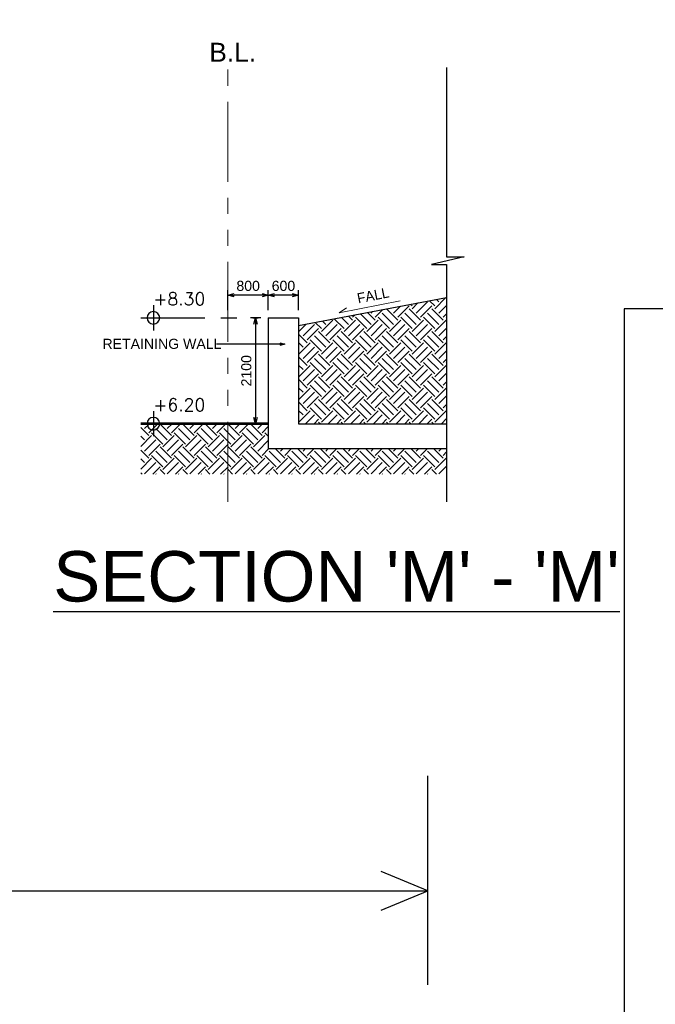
# Model space of a CAD drawing. Header units: millimetres. Extents: x 113048 to 489828, y -130780 to 23393.
# Tile 52 of 98: x 229194 to 241797, y -111577 to -92047. Entities that reach past the tile are written whole.
import ezdxf

# ---------------------------------------------------------------- set-up
doc = ezdxf.new("R2010")
doc.units = ezdxf.units.MM
doc.header["$LTSCALE"] = 100
for name, pattern in [('Center', [40, 10, -5, 20, -5]), ('DASHDOT', [1, 0.5, -0.25, 0, -0.25]), ('Grid Line', [22.225, 12.7, -3.175, 3.175, -3.175]), ('PHANTOM', [63.5, 31.75, -6.35, 6.35, -6.35, 6.35, -6.35])]:
    doc.linetypes.add(name, pattern=pattern)
for name, color, linetype, lineweight in [('A-ANNO-NPLT', 5, 'Center', 9), ('A-WALL', 2, 'Continuous', 9), ('A040_1', 7, 'Continuous', 20)]:
    doc.layers.add(name, color=color, linetype=linetype, lineweight=lineweight)
for name, color, linetype in [('A-WPL', 5, 'Continuous'), ('DLN020__', 6, 'DASHDOT'), ('DLN030_1', 1, 'Continuous'), ('DLN040__', 7, 'Continuous'), ('DLN280__', 3, 'Continuous'), ('LEVEL', 7, 'Continuous')]:
    doc.layers.add(name, color=color, linetype=linetype)
doc.styles.add('romans', font='romans.shx')
doc.styles.add('Swis721tBT', font='swissl.ttf')
doc.styles.add('SWISS MD BT', font='swiss.ttf')
doc.styles.add('VS', font='VS.shx')
doc.dimstyles.new('INTDIM', dxfattribs={"dimtxt": 200, "dimasz": 125, "dimexe": 100, "dimexo": 150, "dimgap": 80, "dimtad": 1, "dimdec": 0, "dimzin": 9, "dimdsep": 46, "dimtxsty": 'Swis721tBT', "dimblk": 'OPEN30', "dimcen": -125, "dimclrd": 256, "dimclre": 256, "dimclrt": 2, "dimaunit": 1, "dimadec": 1, "dimazin": 0, "dimtfac": 0.444444, "dimtdec": 0, "dimtix": 1, "dimtmove": 2, "dimatfit": 3, "dimldrblk": 'OPEN30', "dimfxl": 0, "dimtolj": 1, "dimlwd": -1, "dimlwe": -1, "dimarcsym": 0})

# ---------------------------------------------------------------- blocks, each defined once
blk = doc.blocks.new('_Open30')
at = {"color": 0, "linetype": 'ByBlock', "lineweight": -2}
for p, q in [((-1, 0.27), (0, 0)), ((0, 0), (-1, -0.27)), ((0, 0), (-1, 0))]:
    blk.add_line(p, q, dxfattribs=at)
blk = doc.blocks.new('*D96')
at = {"layer": 'Defpoints', "color": 0}
for p in [(233324, -97511), (233324, -97961, 0), (234124, -97961, 0)]:
    blk.add_point(p, dxfattribs=at)
at = {"layer": 'DLN030_1'}
for p, q in [((233324, -97811), (233324, -97411)), ((234124, -97811), (234124, -97411)), ((233999, -97511), (233449, -97511))]:
    blk.add_line(p, q, dxfattribs=at)
at = {"layer": 'DLN030_1', "xscale": 125, "yscale": 125, "zscale": 125}
for p, rotation in [((233324, -97511), 179.9999961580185), ((234124, -97511), 359.9999961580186)]:
    blk.add_blockref('_Open30', p, dxfattribs=dict(at, rotation=rotation))
at = {"layer": 'DLN030_1', "color": 2, "insert": (233724, -97328), "char_height": 200, "attachment_point": 5, "rotation": 360, "style": 'Swis721tBT'}
blk.add_mtext('\\A1;800', dxfattribs=at)
blk = doc.blocks.new('*D97')
at = {"layer": 'Defpoints', "color": 0}
for p in [(234124, -97961, 0), (233871, -100061), (234124, -100061, 0)]:
    blk.add_point(p, dxfattribs=at)
at = {"layer": 'DLN030_1'}
for p, q in [((233974, -97961), (233771, -97961)), ((233871, -98086), (233871, -99936)), ((233974, -100061), (233771, -100061))]:
    blk.add_line(p, q, dxfattribs=at)
at = {"layer": 'DLN030_1', "xscale": 125, "yscale": 125, "zscale": 125}
for p, rotation in [((233871, -97961), 90), ((233871, -100061), 270)]:
    blk.add_blockref('_Open30', p, dxfattribs=dict(at, rotation=rotation))
at = {"layer": 'DLN030_1', "color": 2, "insert": (233688, -99011), "char_height": 200, "attachment_point": 5, "rotation": 90, "style": 'Swis721tBT'}
blk.add_mtext('\\A1;2100', dxfattribs=at)
blk = doc.blocks.new('*D98')
at = {"layer": 'Defpoints', "color": 0}
for p in [(234124, -97511), (234124, -97961), (234724, -97961, 0)]:
    blk.add_point(p, dxfattribs=at)
at = {"layer": 'DLN030_1'}
for p, q in [((234124, -97811), (234124, -97411)), ((234724, -97811), (234724, -97411)), ((234599, -97511), (234249, -97511))]:
    blk.add_line(p, q, dxfattribs=at)
at = {"layer": 'DLN030_1', "xscale": 125, "yscale": 125, "zscale": 125}
for p, rotation in [((234124, -97511), 180.0000008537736), ((234724, -97511), 8.53773646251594e-07)]:
    blk.add_blockref('_Open30', p, dxfattribs=dict(at, rotation=rotation))
at = {"layer": 'DLN030_1', "color": 2, "insert": (234424, -97328), "char_height": 200, "attachment_point": 5, "rotation": 0, "style": 'Swis721tBT'}
blk.add_mtext('\\A1;600', dxfattribs=at)
blk = doc.blocks.new('ELEX')
at = {"layer": 'LEVEL'}
for p, q in [((0, 0.5), (0, -0.5)), ((0.5, 0), (-0.5, 0))]:
    blk.add_line(p, q, dxfattribs=at)
blk.add_circle((0, 0), 0.25, dxfattribs=at)
at = {"layer": 'LEVEL', "style": 'romans'}
blk.add_attdef('ELEX', (0.257, 0.354), '', height=0.5, dxfattribs=at)

msp = doc.modelspace()

# ---------------------------------------------------------------- hatches: boundary and pattern name
at = {"layer": 'A-WALL'}
h = msp.add_hatch(dxfattribs=at)
h.set_pattern_fill('EARTH', color=8, scale=50, angle=3.6498)
h.set_pattern_definition([(45, (-28224.8, -96603.55), (3e-14, 449.0128), [317.5, -317.5]), (45, (-28308.98, -96519.36), (3e-14, 449.0128), [317.5, -317.5]), (45, (-28393.17, -96435.17), (3e-14, 449.0128), [317.5, -317.5]), (135, (-28393.17, -96379.04), (-449.0128, 3e-14), [317.5, -317.5]), (135, (-28308.98, -96294.85), (-449.0128, 3e-14), [317.5, -317.5]), (135, (-28224.8, -96210.66), (-449.0128, 3e-14), [317.5, -317.5])])
h.paths.add_polyline_path([(234723.9, -98115.3), (234723.9, -100060.8), (237658.8, -100060.8), (237658.8, -97557.8)])
h = msp.add_hatch(dxfattribs=at)
h.set_pattern_fill('EARTH', color=8, scale=50, angle=3.6498)
h.set_pattern_definition([(45, (-28224.8, -94403.55), (3e-14, 449.0128), [317.5, -317.5]), (45, (-28308.98, -94319.36), (3e-14, 449.0128), [317.5, -317.5]), (45, (-28393.17, -94235.17), (3e-14, 449.0128), [317.5, -317.5]), (135, (-28393.17, -94179.04), (-449.0128, 3e-14), [317.5, -317.5]), (135, (-28308.98, -94094.85), (-449.0128, 3e-14), [317.5, -317.5]), (135, (-28224.8, -94010.66), (-449.0128, 3e-14), [317.5, -317.5])])
h.paths.add_polyline_path([(237658.8, -100560.8), (234123.9, -100560.8), (234123.9, -100060.8), (231595, -100060.8), (231595, -101060.8), (237658.8, -101060.8)])

# ---------------------------------------------------------------- linework, layer by layer
at = {"elevation": 1.4}
msp.add_lwpolyline([(258181, -14804.9), (258181, -97779.7), (241181, -97779.7), (241181, -130779.7), (113047.6, -130779.7), (113047.6, -14804.9)], close=True, dxfattribs=at)
at = {"layer": 'A-ANNO-NPLT', "color": 3, "linetype": 'PHANTOM', "ltscale": 0.5}
msp.add_line((233323.9, -101610.8, 0), (233323.9, -92995.5, 0), dxfattribs=at)
at = {"layer": 'A-WPL', "elevation": 0}
msp.add_lwpolyline([(234723.9, -98115.3), (237658.8, -97557.8)], dxfattribs=at)
at = {"layer": 'A040_1', "color": 7, "elevation": 0}
msp.add_lwpolyline([(235673, -97762.5), (235528.6, -97860.1), (236734.8, -97621.1)], dxfattribs=at)
at = {"layer": 'DLN020__', "linetype": 'Grid Line'}
msp.add_line((231595, -97960.5, 0), (233923.9, -97960.5, 0), dxfattribs=at)
at = {"layer": 'DLN040__', "color": 5}
for p, q in [((237286.5, -111189.5), (237286.5, -107047)), ((121862.4, -109324.1), (237286.5, -109324.1))]:
    msp.add_line(p, q, dxfattribs=at)
msp.add_lwpolyline([(236362.6, -109706.7), (237286.5, -109324.1), (236362.6, -108941.4)], dxfattribs=at)
at = {"layer": 'DLN280__'}
for p, q in [((234123.9, -97960.5, 0), (234123.9, -100560.8, 0)), ((234123.9, -97960.8, 0), (234723.9, -97960.8, 0)), ((234723.9, -97960.5, 0), (234723.9, -98310.8, 0)), ((234723.9, -97960.8, 0), (234723.9, -100060.8, 0)), ((237658.8, -100560.8, 0), (234123.9, -100560.8, 0))]:
    msp.add_line(p, q, dxfattribs=at)
at = {"layer": 'DLN280__', "color": 5, "const_width": 50, "elevation": 0}
msp.add_lwpolyline([(234123.9, -100060.8), (231595, -100060.8)], dxfattribs=at)
at = {"layer": 'DLN280__', "elevation": 0}
msp.add_lwpolyline([(234723.9, -100060.8), (237658.8, -100060.8)], dxfattribs=at)
at = {"layer": 'LEVEL', "color": 1}
for p, q in [((237658.8, -92995.5, 0), (237658.8, -96751, 0)), ((237658.8, -96901, 0), (237658.8, -101610.8, -6509))]:
    msp.add_line(p, q, dxfattribs=at)
at = {"layer": 'LEVEL', "color": 3}
for p, q in [((238006.6, -96751, 0), (237356.6, -96901, 0)), ((237658.8, -96751, 0), (238006.6, -96751, 0)), ((237356.6, -96901, 0), (237658.8, -96901, 0))]:
    msp.add_line(p, q, dxfattribs=at)

# ---------------------------------------------------------------- block references
at = {"layer": 'LEVEL'}
ref = msp.add_blockref('ELEX', (231845, -97960.5, 0), dxfattribs=dict(at, xscale=-499.9999999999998, yscale=499.9999999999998, zscale=499.9999999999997, rotation=359.9999999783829))
ref.add_attrib('ELEX', '+8.30', (231845, -97710.5, 0), dxfattribs={"height": 250, "rotation": 360, "style": 'romans'})
ref = msp.add_blockref('ELEX', (231845, -100060.8, 0), dxfattribs=dict(at, xscale=-499.9999999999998, yscale=499.9999999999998, zscale=499.9999999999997, rotation=359.9999999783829))
ref.add_attrib('ELEX', '+6.20', (231845, -99810.8, 0), dxfattribs={"height": 250, "rotation": 360, "style": 'romans'})

# ---------------------------------------------------------------- texts
at = {"layer": 'A040_1', "color": 7, "insert": (236495.2, -97355.4, 0), "char_height": 200, "width": 2254.64, "attachment_point": 3, "rotation": 11.20534}
msp.add_mtext('FALL', dxfattribs=at)
at = {"layer": 'DLN040__', "color": 3, "insert": (232952.2, -92504.6, 0), "char_height": 375, "attachment_point": 1, "style": 'SWISS MD BT'}
msp.add_mtext('B.L.', dxfattribs=at)
at = {"layer": 'DLN040__', "insert": (230835, -98376.2, 0), "char_height": 200, "width": 2795.192, "attachment_point": 1, "rotation": 360, "style": 'SWISS MD BT'}
msp.add_mtext('RETAINING WALL', dxfattribs=at)
at = {"layer": 'DLN040__', "insert": (229859.5, -102588.1), "char_height": 1000, "width": 10729.351, "attachment_point": 1, "style": 'VS'}
msp.add_mtext("{\\fSwis721 BT|b0|i0|c0|p34;\\L\\C3;SECTION 'M' - 'M' }", dxfattribs=at)

# ---------------------------------------------------------------- dimensions: what is measured, and where the dimension line sits
at = {"layer": 'DLN030_1'}
for base, p1, p2, angle, picture, middle in [((233323.9, -97510.5, 0), (234123.9, -97960.8, 0), (233323.9, -97960.8, 0), 360, '*D96', (233723.9, -97327.8, 0)), ((234123.9, -97510.5, 0), (234723.9, -97960.8, 0), (234123.9, -97960.5, 0), 0, '*D98', (234423.9, -97327.8, 0)), ((233871.2, -100060.8, 0), (234123.9, -97960.8, 0), (234123.9, -100060.8, 0), 90, '*D97', (233688.4, -99010.8, 0))]:
    dim = msp.add_linear_dim(base=base, p1=p1, p2=p2, angle=angle, dimstyle='INTDIM', dxfattribs=at)
    dim.commit()
    dim.dimension.update_dxf_attribs({"geometry": picture, "text_midpoint": middle})

# ---------------------------------------------------------------- leaders
at = {"layer": 'DLN040__'}
msp.add_leader([(234453.5, -98482, 0), (233093.5, -98482, 0)], dimstyle='INTDIM', override={"dimtxt": 350, "dimasz": 100, "dimgap": 100, "dimclrd": 1, "dimarcsym": 2}, dxfattribs=at)

doc.saveas('drawing.dxf')
